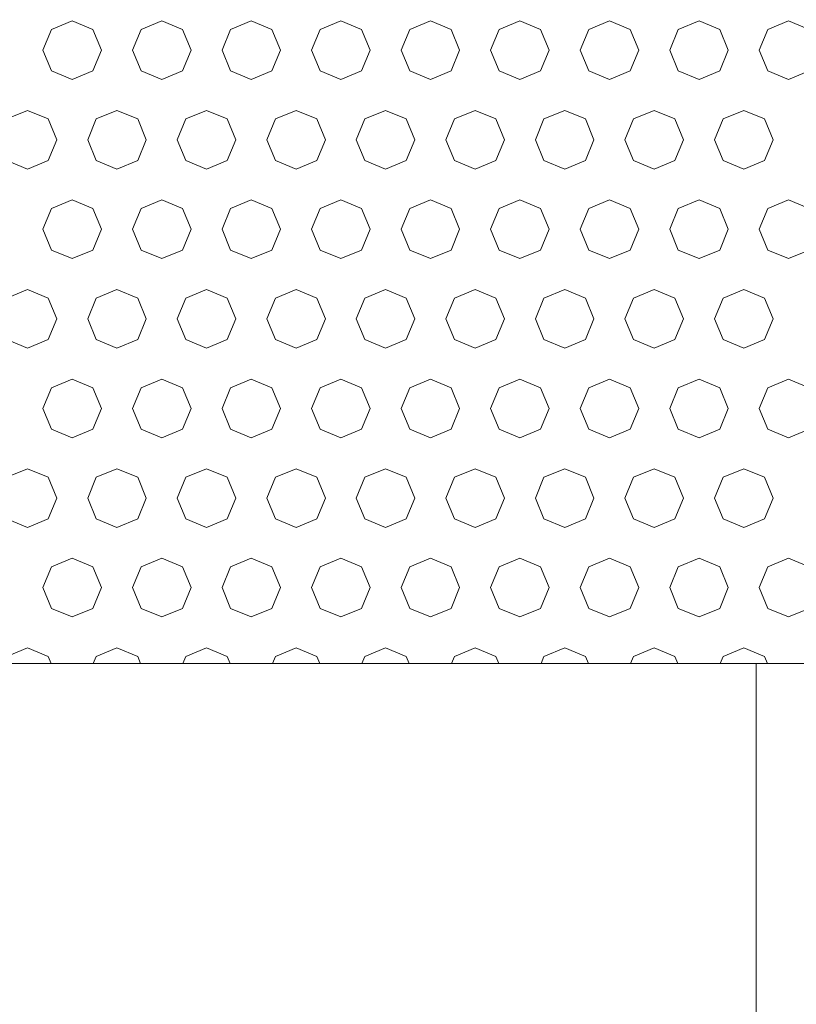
# Model space of a CAD drawing. Header units: millimetres. Extents: x 52659 to 1698020, y -10054 to 104697.
# Tile 200 of 256: x 203981 to 204415, y 10408 to 10957. Entities that reach past the tile are written whole.
import ezdxf

# ---------------------------------------------------------------- set-up
doc = ezdxf.new("R2010")
doc.units = ezdxf.units.MM
doc.header["$MEASUREMENT"] = 0
for name, color, linetype in [('02-04 BRISES SOLEIL FONCEES', 7, 'Continuous'), ('05-02 Cotation 200ème 100ème.Cotations', 7, 'Continuous'), ('Fenêtres ARCHICAD', 7, 'Continuous')]:
    doc.layers.add(name, color=color, linetype=linetype)
doc.styles.add('STYLE_GENERE_3', font='ARIALN.TTF')
doc.dimstyles.new('STYLE_GENERE__2', dxfattribs={"dimtxt": 200, "dimasz": 95, "dimexe": 0.18, "dimexo": 100, "dimgap": 0, "dimtad": 0, "dimlfac": 0.001, "dimzin": 0, "dimdsep": 46, "dimtxsty": 'STYLE_GENERE_3', "dimblk": 'ARROWHEAD_6', "dimblk1": 'ARROWHEAD_6', "dimblk2": 'ARROWHEAD_6', "dimcen": 0.09, "dimclrd": 7, "dimclre": 7, "dimclrt": 7, "dimazin": 0, "dimtfac": 1, "dimtdec": 4, "dimtmove": 0, "dimatfit": 3, "dimfxl": 1, "dimtolj": 1, "dimtzin": 0, "dimarcsym": 0})

# ---------------------------------------------------------------- blocks, each defined once
blk = doc.blocks.new('Élément de coupe_191_1', base_point=(131932.67, 5158.07))
at = {"layer": 'Fenêtres ARCHICAD', "color": 7, "linetype": 'Continuous', "lineweight": 5}
blk.add_line((204392.67, 10598.03), (204392.67, 9848.07), dxfattribs=at)
blk = doc.blocks.new('*X356', base_point=(131932.67, 5158.07))
at = {"layer": '02-04 BRISES SOLEIL FONCEES', "color": 7, "linetype": 'Continuous', "lineweight": 5}
for p, q in [((204010.74, 10956.81), (203999.18, 10952.02)), ((204022.3, 10952.02), (204010.74, 10956.81)), ((204060.74, 10956.81), (204049.18, 10952.02)), ((204072.3, 10952.02), (204060.74, 10956.81)), ((204110.74, 10956.81), (204099.18, 10952.02)), ((204122.3, 10952.02), (204110.74, 10956.81)), ((204160.74, 10956.81), (204149.18, 10952.02)), ((204172.3, 10952.02), (204160.74, 10956.81)), ((204210.74, 10956.81), (204199.18, 10952.02)), ((204222.3, 10952.02), (204210.74, 10956.81)), ((204260.74, 10956.81), (204249.18, 10952.02)), ((204272.3, 10952.02), (204260.74, 10956.81)), ((204310.74, 10956.81), (204299.18, 10952.02)), ((204322.3, 10952.02), (204310.74, 10956.81)), ((204360.74, 10956.81), (204349.18, 10952.02)), ((204372.3, 10952.02), (204360.74, 10956.81)), ((204410.74, 10956.81), (204399.18, 10952.02)), ((204422.3, 10952.02), (204410.74, 10956.81)), ((203999.18, 10952.02), (203994.39, 10940.46)), ((204027.09, 10940.46), (204022.3, 10952.02)), ((204049.18, 10952.02), (204044.39, 10940.46)), ((204077.09, 10940.46), (204072.3, 10952.02)), ((204099.18, 10952.02), (204094.39, 10940.46)), ((204127.09, 10940.46), (204122.3, 10952.02)), ((204149.18, 10952.02), (204144.39, 10940.46)), ((204177.09, 10940.46), (204172.3, 10952.02)), ((204199.18, 10952.02), (204194.39, 10940.46)), ((204227.09, 10940.46), (204222.3, 10952.02)), ((204249.18, 10952.02), (204244.39, 10940.46)), ((204277.09, 10940.46), (204272.3, 10952.02)), ((204299.18, 10952.02), (204294.39, 10940.46)), ((204327.09, 10940.46), (204322.3, 10952.02)), ((204349.18, 10952.02), (204344.39, 10940.46)), ((204377.09, 10940.46), (204372.3, 10952.02)), ((204399.18, 10952.02), (204394.39, 10940.46)), ((203994.39, 10940.46), (203999.18, 10928.89)), ((204022.3, 10928.89), (204027.09, 10940.46)), ((204044.39, 10940.46), (204049.18, 10928.89)), ((204072.3, 10928.89), (204077.09, 10940.46)), ((204094.39, 10940.46), (204099.18, 10928.89)), ((204122.3, 10928.89), (204127.09, 10940.46)), ((204144.39, 10940.46), (204149.18, 10928.89)), ((204172.3, 10928.89), (204177.09, 10940.46)), ((204194.39, 10940.46), (204199.18, 10928.89)), ((204222.3, 10928.89), (204227.09, 10940.46)), ((204244.39, 10940.46), (204249.18, 10928.89)), ((204272.3, 10928.89), (204277.09, 10940.46)), ((204294.39, 10940.46), (204299.18, 10928.89)), ((204322.3, 10928.89), (204327.09, 10940.46)), ((204344.39, 10940.46), (204349.18, 10928.89)), ((204372.3, 10928.89), (204377.09, 10940.46)), ((204394.39, 10940.46), (204399.18, 10928.89)), ((203999.18, 10928.89), (204010.74, 10924.1)), ((204010.74, 10924.1), (204022.3, 10928.89)), ((204049.18, 10928.89), (204060.74, 10924.1)), ((204060.74, 10924.1), (204072.3, 10928.89)), ((204099.18, 10928.89), (204110.74, 10924.1)), ((204110.74, 10924.1), (204122.3, 10928.89)), ((204149.18, 10928.89), (204160.74, 10924.1)), ((204160.74, 10924.1), (204172.3, 10928.89)), ((204199.18, 10928.89), (204210.74, 10924.1)), ((204210.74, 10924.1), (204222.3, 10928.89)), ((204249.18, 10928.89), (204260.74, 10924.1)), ((204260.74, 10924.1), (204272.3, 10928.89)), ((204299.18, 10928.89), (204310.74, 10924.1)), ((204310.74, 10924.1), (204322.3, 10928.89)), ((204349.18, 10928.89), (204360.74, 10924.1)), ((204360.74, 10924.1), (204372.3, 10928.89)), ((204399.18, 10928.89), (204410.74, 10924.1)), ((204410.74, 10924.1), (204422.3, 10928.89)), ((203985.74, 10906.81), (203974.18, 10902.02)), ((203997.3, 10902.02), (203985.74, 10906.81)), ((204035.74, 10906.81), (204024.18, 10902.02)), ((204047.3, 10902.02), (204035.74, 10906.81)), ((204085.74, 10906.81), (204074.18, 10902.02)), ((204097.3, 10902.02), (204085.74, 10906.81)), ((204135.74, 10906.81), (204124.18, 10902.02)), ((204147.3, 10902.02), (204135.74, 10906.81)), ((204185.74, 10906.81), (204174.18, 10902.02)), ((204197.3, 10902.02), (204185.74, 10906.81)), ((204235.74, 10906.81), (204224.18, 10902.02)), ((204247.3, 10902.02), (204235.74, 10906.81)), ((204285.74, 10906.81), (204274.18, 10902.02)), ((204297.3, 10902.02), (204285.74, 10906.81)), ((204335.74, 10906.81), (204324.18, 10902.02)), ((204347.3, 10902.02), (204335.74, 10906.81)), ((204385.74, 10906.81), (204374.18, 10902.02)), ((204397.3, 10902.02), (204385.74, 10906.81)), ((204002.09, 10890.46), (203997.3, 10902.02)), ((204024.18, 10902.02), (204019.39, 10890.46)), ((204052.09, 10890.46), (204047.3, 10902.02)), ((204074.18, 10902.02), (204069.39, 10890.46)), ((204102.09, 10890.46), (204097.3, 10902.02)), ((204124.18, 10902.02), (204119.39, 10890.46)), ((204152.09, 10890.46), (204147.3, 10902.02)), ((204174.18, 10902.02), (204169.39, 10890.46)), ((204202.09, 10890.46), (204197.3, 10902.02)), ((204224.18, 10902.02), (204219.39, 10890.46)), ((204252.09, 10890.46), (204247.3, 10902.02)), ((204274.18, 10902.02), (204269.39, 10890.46)), ((204302.09, 10890.46), (204297.3, 10902.02)), ((204324.18, 10902.02), (204319.39, 10890.46)), ((204352.09, 10890.46), (204347.3, 10902.02)), ((204374.18, 10902.02), (204369.39, 10890.46)), ((204402.09, 10890.46), (204397.3, 10902.02)), ((203997.3, 10878.89), (204002.09, 10890.46)), ((204019.39, 10890.46), (204024.18, 10878.89)), ((204047.3, 10878.89), (204052.09, 10890.46)), ((204069.39, 10890.46), (204074.18, 10878.89)), ((204097.3, 10878.89), (204102.09, 10890.46)), ((204119.39, 10890.46), (204124.18, 10878.89)), ((204147.3, 10878.89), (204152.09, 10890.46)), ((204169.39, 10890.46), (204174.18, 10878.89)), ((204197.3, 10878.89), (204202.09, 10890.46)), ((204219.39, 10890.46), (204224.18, 10878.89)), ((204247.3, 10878.89), (204252.09, 10890.46)), ((204269.39, 10890.46), (204274.18, 10878.89)), ((204297.3, 10878.89), (204302.09, 10890.46)), ((204319.39, 10890.46), (204324.18, 10878.89)), ((204347.3, 10878.89), (204352.09, 10890.46)), ((204369.39, 10890.46), (204374.18, 10878.89)), ((204397.3, 10878.89), (204402.09, 10890.46)), ((203974.18, 10878.89), (203985.74, 10874.1)), ((203985.74, 10874.1), (203997.3, 10878.89)), ((204024.18, 10878.89), (204035.74, 10874.1)), ((204035.74, 10874.1), (204047.3, 10878.89)), ((204074.18, 10878.89), (204085.74, 10874.1)), ((204085.74, 10874.1), (204097.3, 10878.89)), ((204124.18, 10878.89), (204135.74, 10874.1)), ((204135.74, 10874.1), (204147.3, 10878.89)), ((204174.18, 10878.89), (204185.74, 10874.1)), ((204185.74, 10874.1), (204197.3, 10878.89)), ((204224.18, 10878.89), (204235.74, 10874.1)), ((204235.74, 10874.1), (204247.3, 10878.89)), ((204274.18, 10878.89), (204285.74, 10874.1)), ((204285.74, 10874.1), (204297.3, 10878.89)), ((204324.18, 10878.89), (204335.74, 10874.1)), ((204335.74, 10874.1), (204347.3, 10878.89)), ((204374.18, 10878.89), (204385.74, 10874.1)), ((204385.74, 10874.1), (204397.3, 10878.89)), ((204010.74, 10856.81), (203999.18, 10852.02)), ((204022.3, 10852.02), (204010.74, 10856.81)), ((204060.74, 10856.81), (204049.18, 10852.02)), ((204072.3, 10852.02), (204060.74, 10856.81)), ((204110.74, 10856.81), (204099.18, 10852.02)), ((204122.3, 10852.02), (204110.74, 10856.81)), ((204160.74, 10856.81), (204149.18, 10852.02)), ((204172.3, 10852.02), (204160.74, 10856.81)), ((204210.74, 10856.81), (204199.18, 10852.02)), ((204222.3, 10852.02), (204210.74, 10856.81)), ((204260.74, 10856.81), (204249.18, 10852.02)), ((204272.3, 10852.02), (204260.74, 10856.81)), ((204310.74, 10856.81), (204299.18, 10852.02)), ((204322.3, 10852.02), (204310.74, 10856.81)), ((204360.74, 10856.81), (204349.18, 10852.02)), ((204372.3, 10852.02), (204360.74, 10856.81)), ((204410.74, 10856.81), (204399.18, 10852.02)), ((204422.3, 10852.02), (204410.74, 10856.81)), ((203999.18, 10852.02), (203994.39, 10840.46)), ((204027.09, 10840.46), (204022.3, 10852.02)), ((204049.18, 10852.02), (204044.39, 10840.46)), ((204077.09, 10840.46), (204072.3, 10852.02)), ((204099.18, 10852.02), (204094.39, 10840.46)), ((204127.09, 10840.46), (204122.3, 10852.02)), ((204149.18, 10852.02), (204144.39, 10840.46)), ((204177.09, 10840.46), (204172.3, 10852.02)), ((204199.18, 10852.02), (204194.39, 10840.46)), ((204227.09, 10840.46), (204222.3, 10852.02)), ((204249.18, 10852.02), (204244.39, 10840.46)), ((204277.09, 10840.46), (204272.3, 10852.02)), ((204299.18, 10852.02), (204294.39, 10840.46)), ((204327.09, 10840.46), (204322.3, 10852.02)), ((204349.18, 10852.02), (204344.39, 10840.46)), ((204377.09, 10840.46), (204372.3, 10852.02)), ((204399.18, 10852.02), (204394.39, 10840.46)), ((203994.39, 10840.46), (203999.18, 10828.89)), ((204022.3, 10828.89), (204027.09, 10840.46)), ((204044.39, 10840.46), (204049.18, 10828.89)), ((204072.3, 10828.89), (204077.09, 10840.46)), ((204094.39, 10840.46), (204099.18, 10828.89)), ((204122.3, 10828.89), (204127.09, 10840.46)), ((204144.39, 10840.46), (204149.18, 10828.89)), ((204172.3, 10828.89), (204177.09, 10840.46)), ((204194.39, 10840.46), (204199.18, 10828.89)), ((204222.3, 10828.89), (204227.09, 10840.46)), ((204244.39, 10840.46), (204249.18, 10828.89)), ((204272.3, 10828.89), (204277.09, 10840.46)), ((204294.39, 10840.46), (204299.18, 10828.89)), ((204322.3, 10828.89), (204327.09, 10840.46)), ((204344.39, 10840.46), (204349.18, 10828.89)), ((204372.3, 10828.89), (204377.09, 10840.46)), ((204394.39, 10840.46), (204399.18, 10828.89)), ((203999.18, 10828.89), (204010.74, 10824.1)), ((204010.74, 10824.1), (204022.3, 10828.89)), ((204049.18, 10828.89), (204060.74, 10824.1)), ((204060.74, 10824.1), (204072.3, 10828.89)), ((204099.18, 10828.89), (204110.74, 10824.1)), ((204110.74, 10824.1), (204122.3, 10828.89)), ((204149.18, 10828.89), (204160.74, 10824.1)), ((204160.74, 10824.1), (204172.3, 10828.89)), ((204199.18, 10828.89), (204210.74, 10824.1)), ((204210.74, 10824.1), (204222.3, 10828.89)), ((204249.18, 10828.89), (204260.74, 10824.1)), ((204260.74, 10824.1), (204272.3, 10828.89)), ((204299.18, 10828.89), (204310.74, 10824.1)), ((204310.74, 10824.1), (204322.3, 10828.89)), ((204349.18, 10828.89), (204360.74, 10824.1)), ((204360.74, 10824.1), (204372.3, 10828.89)), ((204399.18, 10828.89), (204410.74, 10824.1)), ((204410.74, 10824.1), (204422.3, 10828.89)), ((203985.74, 10806.81), (203974.18, 10802.02)), ((203997.3, 10802.02), (203985.74, 10806.81)), ((204035.74, 10806.81), (204024.18, 10802.02)), ((204047.3, 10802.02), (204035.74, 10806.81)), ((204085.74, 10806.81), (204074.18, 10802.02)), ((204097.3, 10802.02), (204085.74, 10806.81)), ((204135.74, 10806.81), (204124.18, 10802.02)), ((204147.3, 10802.02), (204135.74, 10806.81)), ((204185.74, 10806.81), (204174.18, 10802.02)), ((204197.3, 10802.02), (204185.74, 10806.81)), ((204235.74, 10806.81), (204224.18, 10802.02)), ((204247.3, 10802.02), (204235.74, 10806.81)), ((204285.74, 10806.81), (204274.18, 10802.02)), ((204297.3, 10802.02), (204285.74, 10806.81)), ((204335.74, 10806.81), (204324.18, 10802.02)), ((204347.3, 10802.02), (204335.74, 10806.81)), ((204385.74, 10806.81), (204374.18, 10802.02)), ((204397.3, 10802.02), (204385.74, 10806.81)), ((204002.09, 10790.46), (203997.3, 10802.02)), ((204024.18, 10802.02), (204019.39, 10790.46)), ((204052.09, 10790.46), (204047.3, 10802.02)), ((204074.18, 10802.02), (204069.39, 10790.46)), ((204102.09, 10790.46), (204097.3, 10802.02)), ((204124.18, 10802.02), (204119.39, 10790.46)), ((204152.09, 10790.46), (204147.3, 10802.02)), ((204174.18, 10802.02), (204169.39, 10790.46)), ((204202.09, 10790.46), (204197.3, 10802.02)), ((204224.18, 10802.02), (204219.39, 10790.46)), ((204252.09, 10790.46), (204247.3, 10802.02)), ((204274.18, 10802.02), (204269.39, 10790.46)), ((204302.09, 10790.46), (204297.3, 10802.02)), ((204324.18, 10802.02), (204319.39, 10790.46)), ((204352.09, 10790.46), (204347.3, 10802.02)), ((204374.18, 10802.02), (204369.39, 10790.46)), ((204402.09, 10790.46), (204397.3, 10802.02)), ((203997.3, 10778.89), (204002.09, 10790.46)), ((204019.39, 10790.46), (204024.18, 10778.89)), ((204047.3, 10778.89), (204052.09, 10790.46)), ((204069.39, 10790.46), (204074.18, 10778.89)), ((204097.3, 10778.89), (204102.09, 10790.46)), ((204119.39, 10790.46), (204124.18, 10778.89)), ((204147.3, 10778.89), (204152.09, 10790.46)), ((204169.39, 10790.46), (204174.18, 10778.89)), ((204197.3, 10778.89), (204202.09, 10790.46)), ((204219.39, 10790.46), (204224.18, 10778.89)), ((204247.3, 10778.89), (204252.09, 10790.46)), ((204269.39, 10790.46), (204274.18, 10778.89)), ((204297.3, 10778.89), (204302.09, 10790.46)), ((204319.39, 10790.46), (204324.18, 10778.89)), ((204347.3, 10778.89), (204352.09, 10790.46)), ((204369.39, 10790.46), (204374.18, 10778.89)), ((204397.3, 10778.89), (204402.09, 10790.46)), ((203974.18, 10778.89), (203985.74, 10774.1)), ((203985.74, 10774.1), (203997.3, 10778.89)), ((204024.18, 10778.89), (204035.74, 10774.1)), ((204035.74, 10774.1), (204047.3, 10778.89)), ((204074.18, 10778.89), (204085.74, 10774.1)), ((204085.74, 10774.1), (204097.3, 10778.89)), ((204124.18, 10778.89), (204135.74, 10774.1)), ((204135.74, 10774.1), (204147.3, 10778.89)), ((204174.18, 10778.89), (204185.74, 10774.1)), ((204185.74, 10774.1), (204197.3, 10778.89)), ((204224.18, 10778.89), (204235.74, 10774.1)), ((204235.74, 10774.1), (204247.3, 10778.89)), ((204274.18, 10778.89), (204285.74, 10774.1)), ((204285.74, 10774.1), (204297.3, 10778.89)), ((204324.18, 10778.89), (204335.74, 10774.1)), ((204335.74, 10774.1), (204347.3, 10778.89)), ((204374.18, 10778.89), (204385.74, 10774.1)), ((204385.74, 10774.1), (204397.3, 10778.89)), ((204010.74, 10756.81), (203999.18, 10752.02)), ((204022.3, 10752.02), (204010.74, 10756.81)), ((204060.74, 10756.81), (204049.18, 10752.02)), ((204072.3, 10752.02), (204060.74, 10756.81)), ((204110.74, 10756.81), (204099.18, 10752.02)), ((204122.3, 10752.02), (204110.74, 10756.81)), ((204160.74, 10756.81), (204149.18, 10752.02)), ((204172.3, 10752.02), (204160.74, 10756.81)), ((204210.74, 10756.81), (204199.18, 10752.02)), ((204222.3, 10752.02), (204210.74, 10756.81)), ((204260.74, 10756.81), (204249.18, 10752.02)), ((204272.3, 10752.02), (204260.74, 10756.81)), ((204310.74, 10756.81), (204299.18, 10752.02)), ((204322.3, 10752.02), (204310.74, 10756.81)), ((204360.74, 10756.81), (204349.18, 10752.02)), ((204372.3, 10752.02), (204360.74, 10756.81)), ((204410.74, 10756.81), (204399.18, 10752.02)), ((204422.3, 10752.02), (204410.74, 10756.81)), ((203999.18, 10752.02), (203994.39, 10740.46)), ((204027.09, 10740.46), (204022.3, 10752.02)), ((204049.18, 10752.02), (204044.39, 10740.46)), ((204077.09, 10740.46), (204072.3, 10752.02)), ((204099.18, 10752.02), (204094.39, 10740.46)), ((204127.09, 10740.46), (204122.3, 10752.02)), ((204149.18, 10752.02), (204144.39, 10740.46)), ((204177.09, 10740.46), (204172.3, 10752.02)), ((204199.18, 10752.02), (204194.39, 10740.46)), ((204227.09, 10740.46), (204222.3, 10752.02)), ((204249.18, 10752.02), (204244.39, 10740.46)), ((204277.09, 10740.46), (204272.3, 10752.02)), ((204299.18, 10752.02), (204294.39, 10740.46)), ((204327.09, 10740.46), (204322.3, 10752.02)), ((204349.18, 10752.02), (204344.39, 10740.46)), ((204377.09, 10740.46), (204372.3, 10752.02)), ((204399.18, 10752.02), (204394.39, 10740.46)), ((203994.39, 10740.46), (203999.18, 10728.89)), ((204022.3, 10728.89), (204027.09, 10740.46)), ((204044.39, 10740.46), (204049.18, 10728.89)), ((204072.3, 10728.89), (204077.09, 10740.46)), ((204094.39, 10740.46), (204099.18, 10728.89)), ((204122.3, 10728.89), (204127.09, 10740.46)), ((204144.39, 10740.46), (204149.18, 10728.89)), ((204172.3, 10728.89), (204177.09, 10740.46)), ((204194.39, 10740.46), (204199.18, 10728.89)), ((204222.3, 10728.89), (204227.09, 10740.46)), ((204244.39, 10740.46), (204249.18, 10728.89)), ((204272.3, 10728.89), (204277.09, 10740.46)), ((204294.39, 10740.46), (204299.18, 10728.89)), ((204322.3, 10728.89), (204327.09, 10740.46)), ((204344.39, 10740.46), (204349.18, 10728.89)), ((204372.3, 10728.89), (204377.09, 10740.46)), ((204394.39, 10740.46), (204399.18, 10728.89)), ((203999.18, 10728.89), (204010.74, 10724.1)), ((204010.74, 10724.1), (204022.3, 10728.89)), ((204049.18, 10728.89), (204060.74, 10724.1)), ((204060.74, 10724.1), (204072.3, 10728.89)), ((204099.18, 10728.89), (204110.74, 10724.1)), ((204110.74, 10724.1), (204122.3, 10728.89)), ((204149.18, 10728.89), (204160.74, 10724.1)), ((204160.74, 10724.1), (204172.3, 10728.89)), ((204199.18, 10728.89), (204210.74, 10724.1)), ((204210.74, 10724.1), (204222.3, 10728.89)), ((204249.18, 10728.89), (204260.74, 10724.1)), ((204260.74, 10724.1), (204272.3, 10728.89)), ((204299.18, 10728.89), (204310.74, 10724.1)), ((204310.74, 10724.1), (204322.3, 10728.89)), ((204349.18, 10728.89), (204360.74, 10724.1)), ((204360.74, 10724.1), (204372.3, 10728.89)), ((204399.18, 10728.89), (204410.74, 10724.1)), ((204410.74, 10724.1), (204422.3, 10728.89)), ((203985.74, 10706.81), (203974.18, 10702.02)), ((203997.3, 10702.02), (203985.74, 10706.81)), ((204035.74, 10706.81), (204024.18, 10702.02)), ((204047.3, 10702.02), (204035.74, 10706.81)), ((204085.74, 10706.81), (204074.18, 10702.02)), ((204097.3, 10702.02), (204085.74, 10706.81)), ((204135.74, 10706.81), (204124.18, 10702.02)), ((204147.3, 10702.02), (204135.74, 10706.81)), ((204185.74, 10706.81), (204174.18, 10702.02)), ((204197.3, 10702.02), (204185.74, 10706.81)), ((204235.74, 10706.81), (204224.18, 10702.02)), ((204247.3, 10702.02), (204235.74, 10706.81)), ((204285.74, 10706.81), (204274.18, 10702.02)), ((204297.3, 10702.02), (204285.74, 10706.81)), ((204335.74, 10706.81), (204324.18, 10702.02)), ((204347.3, 10702.02), (204335.74, 10706.81)), ((204385.74, 10706.81), (204374.18, 10702.02)), ((204397.3, 10702.02), (204385.74, 10706.81)), ((204002.09, 10690.46), (203997.3, 10702.02)), ((204024.18, 10702.02), (204019.39, 10690.46)), ((204052.09, 10690.46), (204047.3, 10702.02)), ((204074.18, 10702.02), (204069.39, 10690.46)), ((204102.09, 10690.46), (204097.3, 10702.02)), ((204124.18, 10702.02), (204119.39, 10690.46)), ((204152.09, 10690.46), (204147.3, 10702.02)), ((204174.18, 10702.02), (204169.39, 10690.46)), ((204202.09, 10690.46), (204197.3, 10702.02)), ((204224.18, 10702.02), (204219.39, 10690.46)), ((204252.09, 10690.46), (204247.3, 10702.02)), ((204274.18, 10702.02), (204269.39, 10690.46)), ((204302.09, 10690.46), (204297.3, 10702.02)), ((204324.18, 10702.02), (204319.39, 10690.46)), ((204352.09, 10690.46), (204347.3, 10702.02)), ((204374.18, 10702.02), (204369.39, 10690.46)), ((204402.09, 10690.46), (204397.3, 10702.02)), ((203997.3, 10678.89), (204002.09, 10690.46)), ((204019.39, 10690.46), (204024.18, 10678.89)), ((204047.3, 10678.89), (204052.09, 10690.46)), ((204069.39, 10690.46), (204074.18, 10678.89)), ((204097.3, 10678.89), (204102.09, 10690.46)), ((204119.39, 10690.46), (204124.18, 10678.89)), ((204147.3, 10678.89), (204152.09, 10690.46)), ((204169.39, 10690.46), (204174.18, 10678.89)), ((204197.3, 10678.89), (204202.09, 10690.46)), ((204219.39, 10690.46), (204224.18, 10678.89)), ((204247.3, 10678.89), (204252.09, 10690.46)), ((204269.39, 10690.46), (204274.18, 10678.89)), ((204297.3, 10678.89), (204302.09, 10690.46)), ((204319.39, 10690.46), (204324.18, 10678.89)), ((204347.3, 10678.89), (204352.09, 10690.46)), ((204369.39, 10690.46), (204374.18, 10678.89)), ((204397.3, 10678.89), (204402.09, 10690.46)), ((203974.18, 10678.89), (203985.74, 10674.1)), ((203985.74, 10674.1), (203997.3, 10678.89)), ((204024.18, 10678.89), (204035.74, 10674.1)), ((204035.74, 10674.1), (204047.3, 10678.89)), ((204074.18, 10678.89), (204085.74, 10674.1)), ((204085.74, 10674.1), (204097.3, 10678.89)), ((204124.18, 10678.89), (204135.74, 10674.1)), ((204135.74, 10674.1), (204147.3, 10678.89)), ((204174.18, 10678.89), (204185.74, 10674.1)), ((204185.74, 10674.1), (204197.3, 10678.89)), ((204224.18, 10678.89), (204235.74, 10674.1)), ((204235.74, 10674.1), (204247.3, 10678.89)), ((204274.18, 10678.89), (204285.74, 10674.1)), ((204285.74, 10674.1), (204297.3, 10678.89)), ((204324.18, 10678.89), (204335.74, 10674.1)), ((204335.74, 10674.1), (204347.3, 10678.89)), ((204374.18, 10678.89), (204385.74, 10674.1)), ((204385.74, 10674.1), (204397.3, 10678.89)), ((204010.74, 10656.81), (203999.18, 10652.02)), ((204022.3, 10652.02), (204010.74, 10656.81)), ((204060.74, 10656.81), (204049.18, 10652.02)), ((204072.3, 10652.02), (204060.74, 10656.81)), ((204110.74, 10656.81), (204099.18, 10652.02)), ((204122.3, 10652.02), (204110.74, 10656.81)), ((204160.74, 10656.81), (204149.18, 10652.02)), ((204172.3, 10652.02), (204160.74, 10656.81)), ((204210.74, 10656.81), (204199.18, 10652.02)), ((204222.3, 10652.02), (204210.74, 10656.81)), ((204260.74, 10656.81), (204249.18, 10652.02)), ((204272.3, 10652.02), (204260.74, 10656.81)), ((204310.74, 10656.81), (204299.18, 10652.02)), ((204322.3, 10652.02), (204310.74, 10656.81)), ((204360.74, 10656.81), (204349.18, 10652.02)), ((204372.3, 10652.02), (204360.74, 10656.81)), ((204410.74, 10656.81), (204399.18, 10652.02)), ((204422.3, 10652.02), (204410.74, 10656.81)), ((203999.18, 10652.02), (203994.39, 10640.46)), ((204027.09, 10640.46), (204022.3, 10652.02)), ((204049.18, 10652.02), (204044.39, 10640.46)), ((204077.09, 10640.46), (204072.3, 10652.02)), ((204099.18, 10652.02), (204094.39, 10640.46)), ((204127.09, 10640.46), (204122.3, 10652.02)), ((204149.18, 10652.02), (204144.39, 10640.46)), ((204177.09, 10640.46), (204172.3, 10652.02)), ((204199.18, 10652.02), (204194.39, 10640.46)), ((204227.09, 10640.46), (204222.3, 10652.02)), ((204249.18, 10652.02), (204244.39, 10640.46)), ((204277.09, 10640.46), (204272.3, 10652.02)), ((204299.18, 10652.02), (204294.39, 10640.46)), ((204327.09, 10640.46), (204322.3, 10652.02)), ((204349.18, 10652.02), (204344.39, 10640.46)), ((204377.09, 10640.46), (204372.3, 10652.02)), ((204399.18, 10652.02), (204394.39, 10640.46)), ((203994.39, 10640.46), (203999.18, 10628.89)), ((204022.3, 10628.89), (204027.09, 10640.46)), ((204044.39, 10640.46), (204049.18, 10628.89)), ((204072.3, 10628.89), (204077.09, 10640.46)), ((204094.39, 10640.46), (204099.18, 10628.89)), ((204122.3, 10628.89), (204127.09, 10640.46)), ((204144.39, 10640.46), (204149.18, 10628.89)), ((204172.3, 10628.89), (204177.09, 10640.46)), ((204194.39, 10640.46), (204199.18, 10628.89)), ((204222.3, 10628.89), (204227.09, 10640.46)), ((204244.39, 10640.46), (204249.18, 10628.89)), ((204272.3, 10628.89), (204277.09, 10640.46)), ((204294.39, 10640.46), (204299.18, 10628.89)), ((204322.3, 10628.89), (204327.09, 10640.46)), ((204344.39, 10640.46), (204349.18, 10628.89)), ((204372.3, 10628.89), (204377.09, 10640.46)), ((204394.39, 10640.46), (204399.18, 10628.89)), ((203999.18, 10628.89), (204010.74, 10624.1)), ((204010.74, 10624.1), (204022.3, 10628.89)), ((204049.18, 10628.89), (204060.74, 10624.1)), ((204060.74, 10624.1), (204072.3, 10628.89)), ((204099.18, 10628.89), (204110.74, 10624.1)), ((204110.74, 10624.1), (204122.3, 10628.89)), ((204149.18, 10628.89), (204160.74, 10624.1)), ((204160.74, 10624.1), (204172.3, 10628.89)), ((204199.18, 10628.89), (204210.74, 10624.1)), ((204210.74, 10624.1), (204222.3, 10628.89)), ((204249.18, 10628.89), (204260.74, 10624.1)), ((204260.74, 10624.1), (204272.3, 10628.89)), ((204299.18, 10628.89), (204310.74, 10624.1)), ((204310.74, 10624.1), (204322.3, 10628.89)), ((204349.18, 10628.89), (204360.74, 10624.1)), ((204360.74, 10624.1), (204372.3, 10628.89)), ((204399.18, 10628.89), (204410.74, 10624.1)), ((204410.74, 10624.1), (204422.3, 10628.89)), ((203985.74, 10606.81), (203974.18, 10602.02)), ((203997.3, 10602.02), (203985.74, 10606.81)), ((204035.74, 10606.81), (204024.18, 10602.02)), ((204047.3, 10602.02), (204035.74, 10606.81)), ((204085.74, 10606.81), (204074.18, 10602.02)), ((204097.3, 10602.02), (204085.74, 10606.81)), ((204135.74, 10606.81), (204124.18, 10602.02)), ((204147.3, 10602.02), (204135.74, 10606.81)), ((204185.74, 10606.81), (204174.18, 10602.02)), ((204197.3, 10602.02), (204185.74, 10606.81)), ((204235.74, 10606.81), (204224.18, 10602.02)), ((204247.3, 10602.02), (204235.74, 10606.81)), ((204285.74, 10606.81), (204274.18, 10602.02)), ((204297.3, 10602.02), (204285.74, 10606.81)), ((204335.74, 10606.81), (204324.18, 10602.02)), ((204347.3, 10602.02), (204335.74, 10606.81)), ((204385.74, 10606.81), (204374.18, 10602.02)), ((204397.3, 10602.02), (204385.74, 10606.81)), ((203998.96, 10598.03), (203997.3, 10602.02)), ((204024.18, 10602.02), (204022.52, 10598.03)), ((204048.96, 10598.03), (204047.3, 10602.02)), ((204074.18, 10602.02), (204072.52, 10598.03)), ((204098.96, 10598.03), (204097.3, 10602.02)), ((204124.18, 10602.02), (204122.52, 10598.03)), ((204148.96, 10598.03), (204147.3, 10602.02)), ((204174.18, 10602.02), (204172.52, 10598.03)), ((204198.96, 10598.03), (204197.3, 10602.02)), ((204224.18, 10602.02), (204222.52, 10598.03)), ((204248.96, 10598.03), (204247.3, 10602.02)), ((204274.18, 10602.02), (204272.52, 10598.03)), ((204298.96, 10598.03), (204297.3, 10602.02)), ((204324.18, 10602.02), (204322.52, 10598.03)), ((204348.96, 10598.03), (204347.3, 10602.02)), ((204374.18, 10602.02), (204372.52, 10598.03)), ((204398.96, 10598.03), (204397.3, 10602.02))]:
    blk.add_line(p, q, dxfattribs=at)
blk = doc.blocks.new('Élément de coupe_327_1', base_point=(131932.67, 5158.07))
at = {"layer": '02-04 BRISES SOLEIL FONCEES', "color": 7, "linetype": 'Continuous', "lineweight": 9}
blk.add_line((203542.67, 10598.03), (205300.76, 10598.03), dxfattribs=at)
at = {"layer": '02-04 BRISES SOLEIL FONCEES', "lineweight": 0}
blk.add_blockref('*X356', (131932.67, 5158.07), dxfattribs=at)
blk = doc.blocks.new('*D742', base_point=(131932.67, 5158.07))
at = {"layer": '05-02 Cotation 200ème 100ème.Cotations', "color": 7, "linetype": 'Continuous', "lineweight": 25, "transparency": 16777216}
for p, q in [((165280.71, 11058.07), (165380.71, 10958.07)), ((165280.71, 9772.86), (165380.71, 9672.86))]:
    blk.add_line(p, q, dxfattribs=at)
at = {"layer": '05-02 Cotation 200ème 100ème.Cotations', "color": 7, "linetype": 'Continuous', "lineweight": 13, "transparency": 16777216}
for p, q in [((165424.46, 11008.07), (165236.96, 11008.07)), ((165330.71, 10614.34), (165330.71, 11008.07)), ((165330.71, 9722.86), (165330.71, 10116.59)), ((165424.46, 9722.86), (165236.96, 9722.86))]:
    blk.add_line(p, q, dxfattribs=at)
at = {"layer": '05-02 Cotation 200ème 100ème.Cotations', "color": 7, "lineweight": 9, "transparency": 16777216, "char_height": 200, "attachment_point": 7, "rotation": 90, "style": 'STYLE_GENERE_3'}
for s, insert in [('\\A1;0,35', (165287.85, 10961.33)), ('\\A1;1,29', (165430.71, 10141.47))]:
    blk.add_mtext(s, dxfattribs=dict(at, insert=insert))
blk = doc.blocks.new('ARROWHEAD_6')
at = {"color": 0, "linetype": 'Continuous', "lineweight": 0}
for p, q in [((-0.5, -0.5), (0.5, 0.5)), ((0, 0), (-1, 0))]:
    blk.add_line(p, q, dxfattribs=at)
blk = doc.blocks.new('*D762', base_point=(131932.67, 5158.07))
at = {"layer": '05-02 Cotation 200ème 100ème.Cotations', "color": 7, "linetype": 'Continuous', "lineweight": 25, "transparency": 16777216}
for p, q in [((135853.9, 11058.07), (135953.9, 10958.07)), ((135853.9, 9772.86), (135953.9, 9672.86))]:
    blk.add_line(p, q, dxfattribs=at)
at = {"layer": '05-02 Cotation 200ème 100ème.Cotations', "color": 7, "linetype": 'Continuous', "lineweight": 13, "transparency": 16777216}
for p, q in [((135997.65, 11008.07), (135810.15, 11008.07)), ((135903.9, 10614.34), (135903.9, 11008.07)), ((135903.9, 9722.86), (135903.9, 10116.59)), ((135997.65, 9722.86), (135810.15, 9722.86))]:
    blk.add_line(p, q, dxfattribs=at)
at = {"layer": '05-02 Cotation 200ème 100ème.Cotations', "color": 7, "lineweight": 9, "transparency": 16777216, "char_height": 200, "attachment_point": 7, "rotation": 90, "style": 'STYLE_GENERE_3'}
for s, insert in [('\\A1;0,35', (135861.04, 10961.33)), ('\\A1;1,29', (136003.9, 10141.47))]:
    blk.add_mtext(s, dxfattribs=dict(at, insert=insert))

msp = doc.modelspace()

# ---------------------------------------------------------------- block references
at = {"layer": '02-04 BRISES SOLEIL FONCEES', "lineweight": 0}
msp.add_blockref('Élément de coupe_327_1', (131932.668, 5158.072), dxfattribs=at)
at = {"layer": 'Fenêtres ARCHICAD', "lineweight": 0}
msp.add_blockref('Élément de coupe_191_1', (131932.668, 5158.072), dxfattribs=at)

# ---------------------------------------------------------------- dimensions: what is measured, and where the dimension line sits
at = {"layer": '05-02 Cotation 200ème 100ème.Cotations', "color": 7, "linetype": 'Continuous', "lineweight": 13}
for base, picture, middle in [((135903.901, 11008.072), '*D762', (135903.901, 10401.231)), ((165330.708, 11008.072), '*D742', (165330.708, 10401.231))]:
    dim = msp.add_linear_dim(base=base, p1=(221690.249, 9722.862), p2=(220602.668, 11008.072), angle=90, dimstyle='STYLE_GENERE__2', dxfattribs=at)
    dim.commit()
    dim.dimension.update_dxf_attribs({"geometry": picture, "text_midpoint": middle, "dimtype": 160, "text_rotation": 90})

doc.saveas('drawing.dxf')
